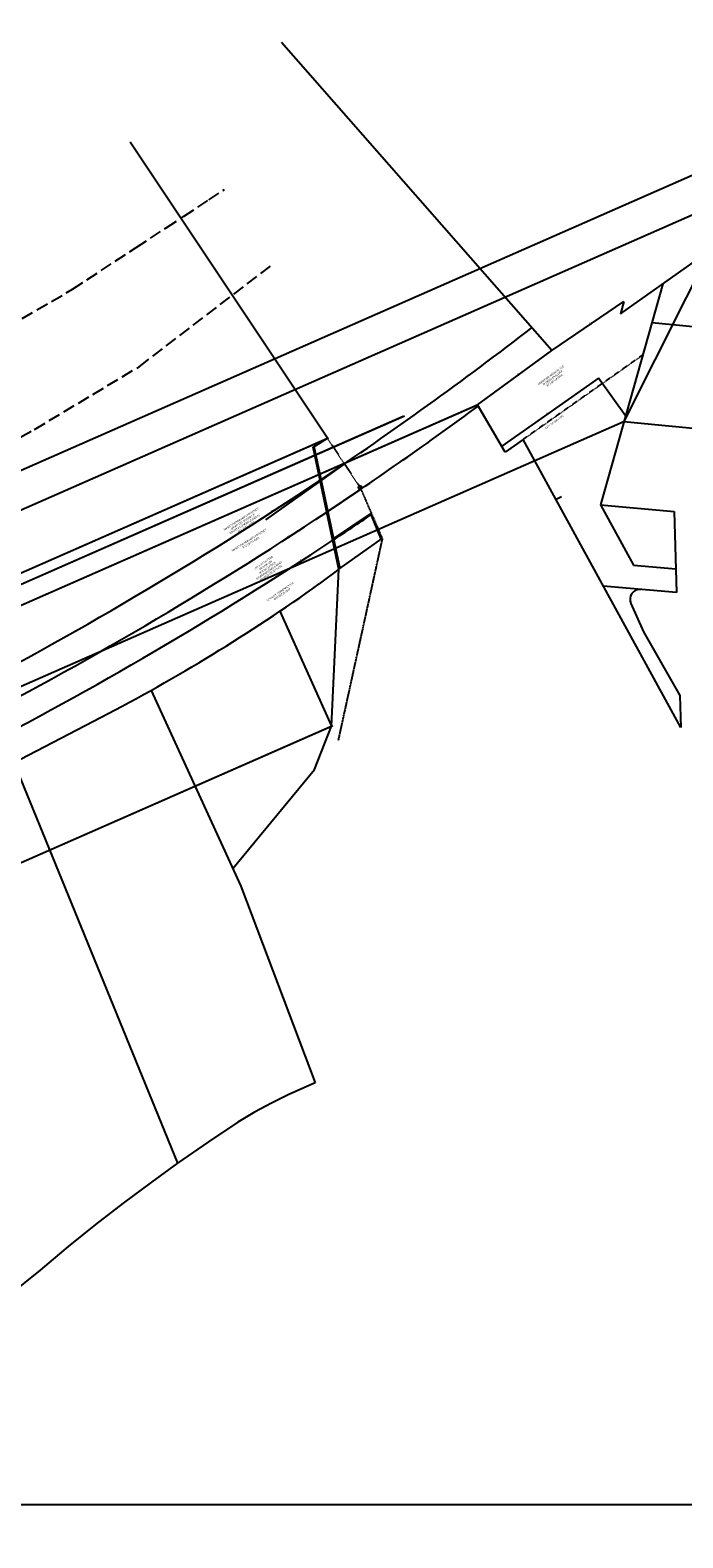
# Model space of a CAD drawing. Header units: feet. Extents: x -2 to 1509858, y -1 to 660833.
# Tile 11 of 14: x 1494603 to 1495575, y 655065 to 657310. Entities that reach past the tile are written whole.
import ezdxf

# ---------------------------------------------------------------- set-up
doc = ezdxf.new("R2010")
doc.units = ezdxf.units.FT
doc.header["$MEASUREMENT"] = 0
doc.header["$XCLIPFRAME"] = 2
doc.linetypes.add('DGN Style 3', pattern=[25.340844, 18.100603, -7.240241])
doc.linetypes.add('F', pattern=[0.15, 0.1, -0.05])
for name, color, linetype in [('DV_X_Property_Line', 80, 'Continuous'), ('DV_X_Text', 20, 'Continuous'), ('RW_X_Esmt_LA', 50, 'esmtlaex'), ('SC_Scratch17', 7, 'Continuous'), ('SC_Scratch18', 7, 'Continuous'), ('SC_Scratch9', 7, 'Continuous')]:
    doc.layers.add(name, color=color, linetype=linetype)
doc.layers.add('SC_Scratch20', color=7, linetype='Continuous', transparency=0.3)
doc.styles.get("Standard").update_dxf_attribs({"font": 'font31.shx'})
doc.styles.add('Straight-Normal', font='font30.shx', dxfattribs={"height": 0.14})
doc.linetypes.add('esmtlaex', pattern='A,0.75,-0.1,["Ex LA",Straight-Normal,S=1,R=0,X=0,Y=-0.06],-0.55,0.75,-0.3,0.75,-0.3,0.75,-0.3,0.75,-0.3', length=5.6)
picture_1 = doc.add_image_def('image1.sid', size_in_pixel=(510000, 555000))

msp = doc.modelspace()

# ---------------------------------------------------------------- linework, layer by layer
at = {"layer": 'DV_X_Property_Line', "linetype": 'DGN Style 3'}
for p, q in [((1494868.706, 657057.178), (1494892.452, 657072.775)), ((1494831.322, 657032.623), (1494868.706, 657057.178)), ((1494805.477, 657015.647), (1494831.322, 657032.623)), ((1494760.727, 656986.253), (1494805.477, 657015.647)), ((1494666.034, 656924.054), (1494760.727, 656986.253)), ((1494765.199, 656808.792), (1494962.148, 656959.557)), ((1494568.745, 656867.995), (1494666.034, 656924.054)), ((1494609.342, 656715.381), (1494765.199, 656808.792)), ((1494410.455, 656607.138), (1494609.342, 656715.381))]:
    msp.add_line(p, q, dxfattribs=at)
at = {"layer": 'DV_X_Property_Line'}
for p, q in [((1495482.217, 656887.652), (1495658.553, 657012.184)), ((1495545.244, 656932.163), (1495452.383, 656603.147)), ((1495379.769, 656833.044), (1495487.395, 656905.996)), ((1495487.395, 656905.996), (1495482.217, 656887.652)), ((1495529.025, 656874.694), (1496090.831, 656819.521)), ((1495269.167, 656751.791), (1495379.769, 656833.044)), ((1495449.294, 656791.723), (1495305.527, 656690.192)), ((1495489.735, 656735.487), (1495449.294, 656791.723)), ((1495487.404, 656727.23), (1496076.502, 656669.376)), ((1495452.383, 656603.147), (1495501.535, 656513.337)), ((1495452.383, 656603.147), (1495562.092, 656593.196)), ((1495562.092, 656593.196), (1495565.796, 656472.363)), ((1495062.663, 656507.01), (1495033.561, 656485.142)), ((1495501.535, 656513.337), (1495564.716, 656507.607)), ((1495565.796, 656472.363), (1495456.549, 656482.096)), ((1494974.681, 656444.486), (1495051.851, 656273.53)), ((1495497.764, 656456.032), (1495516.579, 656413.866)), ((1495516.579, 656413.866), (1495570.496, 656318.882)), ((1494782.823, 656326.743), (1494916.835, 656035.244)), ((1495570.496, 656318.882), (1495571.957, 656271.225)), ((1493912.762, 655873.604), (1494708.31, 656286.599)), ((1494578.172, 656219.039), (1494822.412, 655622.321)), ((1494916.835, 656035.244), (1495027.262, 655742.348)), ((1495027.262, 655742.348), (1494987.99, 655724.805)), ((1494987.99, 655724.805), (1494962.342, 655711.977)), ((1494937.157, 655698.262), (1494911.965, 655683.368)), ((1494962.342, 655711.977), (1494937.157, 655698.262)), ((1494911.965, 655683.368), (1494868.549, 655654.384)), ((1494868.549, 655654.384), (1494822.412, 655622.321)), ((1494822.412, 655622.321), (1494783.268, 655594.165)), ((1494783.268, 655594.165), (1494741.429, 655562.949)), ((1494741.429, 655562.949), (1494700.141, 655531.007)), ((1494700.141, 655531.007), (1494659.416, 655498.349)), ((1494659.416, 655498.349), (1494617.639, 655463.328)), ((1494617.639, 655463.328), (1494569.258, 655424.502))]:
    msp.add_line(p, q, dxfattribs=at)
at = {"layer": 'DV_X_Property_Line', "color": 247, "linetype": 'F'}
msp.add_line((1495515.312, 656826.108), (1495337.14, 656700.279), dxfattribs=at)
at = {"layer": 'DV_X_Property_Line'}
for centre, radius, start, end in [((1491872.775, 661363.808), 5684.639, 297.227501, 303.794576), ((1491872.775, 661363.808), 5729.639, 297.226997, 303.6139991), ((1491872.737, 661363.794), 5769.638, 297.226997, 303.4564619), ((1493439.608, 658730.651), 2753.724, 297.435312, 305.368664), ((1495511.462, 656462.144), 15, 84.908889, 204.046389)]:
    msp.add_arc(centre, radius, start, end, dxfattribs=at)
at = {"layer": 'RW_X_Esmt_LA'}
for p, q in [((1495379.769, 656833.044), (1494977.133, 657291.468)), ((1495045.544, 656702.203), (1494751.662, 657143.262)), ((1495024.236, 656689.089), (1495045.544, 656702.203)), ((1495062.663, 656507.01), (1495024.236, 656689.089)), ((1495051.851, 656273.53), (1495062.663, 656507.01)), ((1495026.138, 656208.905), (1495051.851, 656273.53)), ((1494904.755, 656061.52), (1495026.138, 656208.905))]:
    msp.add_line(p, q, dxfattribs=at)
at = {"layer": 'RW_X_Esmt_LA', "ltscale": 0.65}
for p, q in [((1495310.625, 656681.554), (1495269.167, 656751.791)), ((1495337.14, 656700.279), (1495310.625, 656681.554))]:
    msp.add_line(p, q, dxfattribs=at)
at = {"layer": 'RW_X_Esmt_LA', "ltscale": 0.7}
msp.add_line((1495571.957, 656271.223), (1495337.14, 656700.279), dxfattribs=at)
at = {"layer": 'SC_Scratch17', "color": 30}
for q in [(1496057.509, 657299.769), (1496089.85, 657255.119), (1495489.076, 656728.011)]:
    msp.add_line((0, 0), q, dxfattribs=at)
at = {"layer": 'SC_Scratch18', "color": 190}
for p, q in [((1496350.624, 658445.875), (1495487.306, 656727.229)), ((-1.77, -0.781), (1495268.494, 656751.89)), ((-1.77, -0.781), (1495158.463, 656734.983)), ((-1.77, -0.781), (1495045.544, 656702.203)), ((-1.77, -0.781), (1495051.856, 656273.522))]:
    msp.add_line(p, q, dxfattribs=at)
at = {"layer": 'SC_Scratch18', "color": 30}
for q in [(1495270.264, 656752.671), (1495160.233, 656735.764), (1495047.314, 656702.984), (1495053.626, 656274.303)]:
    msp.add_line((0, 0), q, dxfattribs=at)
at = {"layer": 'SC_Scratch18', "color": 191, "linetype": 'F'}
for p, q in [((1495045.544, 656702.203), (1495094.389, 656628.895)), ((1495094.389, 656628.895), (1495127.3, 656552.732)), ((1495127.3, 656552.732), (1495061.515, 656251.86))]:
    msp.add_line(p, q, dxfattribs=at)
at = {"layer": 'SC_Scratch18'}
for radius, start, end in [(5684.639, 303.794576, 307.726865), (5729.639, 303.6139991, 306.3667498)]:
    msp.add_arc((1491872.775, 661363.808), radius, start, end, dxfattribs=at)
at = {"layer": 'SC_Scratch9', "color": 30}
for p, q in [((1495270.264, 656752.671), (1495270.264, 656752.671)), ((1495160.233, 656735.764), (1495160.233, 656735.764)), ((1495385.49, 656610.734), (1495394.243, 656615.571))]:
    msp.add_line(p, q, dxfattribs=at)
at = {"layer": 'SC_Scratch9', "color": 7}
msp.add_line((1495064.438, 656507.785), (1495026.009, 656689.872), dxfattribs=at)
at = {"layer": 'SC_Scratch9', "color": 191}
for p, q in [((1495070.968, 656664.047), (1494953.268, 656580.783)), ((1495095.448, 656626.444), (1495044.663, 656592.311)), ((1495110.938, 656590.598), (1495053.156, 656552.067)), ((1495126.081, 656550.816), (1495110.836, 656588.499)), ((1495062.663, 656507.01), (1495127.293, 656552.735))]:
    msp.add_line(p, q, dxfattribs=at)
msp.add_circle((1495094.389, 656628.895), 2.67, dxfattribs=at)
msp.add_arc((1491872.737, 661363.794), 5769.638, 303.4564619, 304.1409583, dxfattribs=at)

# ---------------------------------------------------------------- texts
at = {"layer": 'DV_X_Text', "attachment_point": 2}
for s, width, insert, char_height, rotation in [('P', 68.22803, (1495435.914, 656873.966), 3, 36.017862), ('L', 68.22803, (1495436.666, 656873.314), 3, 36.017862), ('P', 68.22803, (1495328.945, 656798.496), 3, 36.017862), ('L', 68.22803, (1495329.697, 656797.844), 3, 36.017862), ('NORWOOD MEDICAL LLC \\PIR DEED 23-012828\\PR72 05714 0026', 68.22803, (1495377.625, 656797.132), 2.8, 36.017862), ('CITY OF DAYTON', 68.22803, (1495382.847, 656727.568), 2.8, 36.017862), ('P', 68.22803, (1495372.257, 656740.138), 3, 36.017862), ('L', 68.22803, (1495373.009, 656739.486), 3, 36.017862), ('MIAMI CONSERVANCY DISTRICT\\P(MONT CO. BOARD OF \\PCOUNTY COMMISSIONERS)\\PR72 05714 0001', 68.22803, (1494916.483, 656583.244), 2.8, 31.964559), ('P', 68.22803, (1494962.242, 656594.881), 3, 36.017862), ('L', 68.22803, (1494962.994, 656594.229), 3, 36.017862), ('MIAMI CONSERVANCY DISTRICT\\PR72 05714 0001', 68.22803, (1494928.385, 656551.966), 2.8, 31.964559), ('P', 68.22803, (1494986.468, 656556.618), 3, 36.017862), ('L', 68.22803, (1494987.22, 656555.966), 3, 36.017862), ('CITY OF DAYTON\\PDB 1266-156\\PR72 05714 0026\\PINGRESS/EGRESS ESMT TO MCD DB 2272-252', 50.19432, (1494950.046, 656518.056), 2.8, 34.785264), ('P', 68.22803, (1495005.065, 656521.398), 3, 36.017862), ('L', 68.22803, (1495005.817, 656520.746), 3, 36.017862), ('STANLEY TERMINALS INC.\\PR72 05714 0027', 60.4791, (1494974.794, 656475.079), 2.8, 34.785264)]:
    msp.add_mtext_dynamic_manual_height_columns(s, width=width, gutter_width=14, heights=[0], dxfattribs=dict(at, insert=insert, char_height=char_height, rotation=rotation))

# ---------------------------------------------------------------- pictures from other files: only their frames are drawn
at = {"layer": 'SC_Scratch20'}
image = msp.add_image(picture_1, insert=(1406354.692, 572545.618), size_in_units=(127500, 138750), dxfattribs=at)
image.set_boundary_path([(345465.3105, 206951.7), (376343.512, 224726.962)])

doc.saveas('drawing.dxf')
